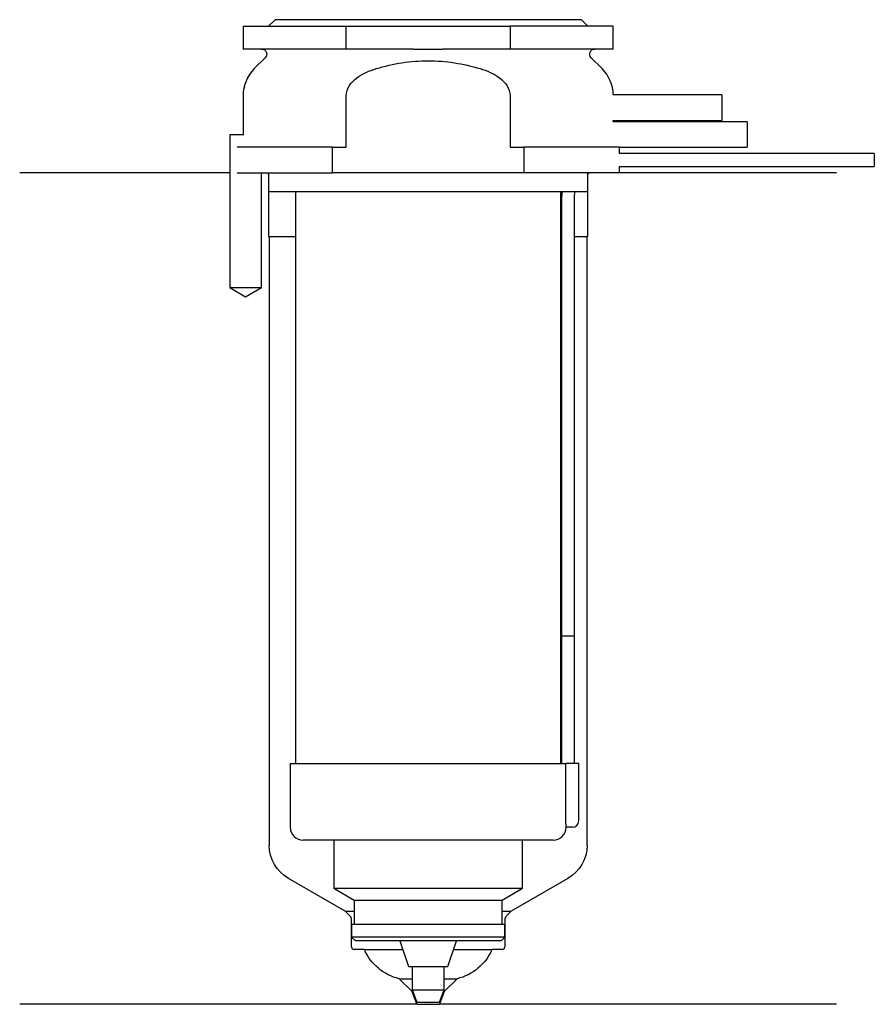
# Model space of a CAD drawing. Header units: inches. Extents: x 25.5 to 92.5, y 207.1 to 284.3.
import ezdxf

# ---------------------------------------------------------------- set-up
doc = ezdxf.new("R2010")
doc.units = ezdxf.units.IN
for name, color, linetype in [('201', 7, 'Continuous'), ('30', 7, 'Continuous'), ('32', 7, 'Continuous')]:
    doc.layers.add(name, color=color, linetype=linetype)

msp = doc.modelspace()

# ---------------------------------------------------------------- linework, layer by layer
at = {"layer": '201', "color": 113}
for p, q in [((41.976, 272.313), (25.526, 272.313)), ((41.976, 272.313), (41.976, 263.313)), ((44.476, 263.313), (44.476, 272.313)), ((44.926, 272.313), (45.026, 272.213)), ((45.026, 272.213), (45.026, 267.313)), ((70.026, 272.213), (70.126, 272.313)), ((70.026, 267.313), (70.026, 272.213)), ((89.526, 272.313), (72.526, 272.313)), ((45.026, 267.313), (45.076, 267.313)), ((45.076, 267.313), (45.076, 219.606)), ((45.076, 267.313), (47.126, 267.313)), ((67.925, 267.313), (67.975, 267.313)), ((68.975, 267.313), (69.976, 267.313)), ((69.976, 219.606), (69.976, 267.313)), ((69.976, 267.313), (70.026, 267.313)), ((41.976, 263.313), (43.226, 262.591)), ((43.226, 262.591), (44.476, 263.313)), ((51.021, 214.441), (46.576, 217.008)), ((68.476, 217.008), (64.031, 214.441)), ((51.021, 214.441), (51.721, 214.441)), ((51.403, 214.059), (51.021, 214.441)), ((51.521, 211.641), (51.521, 213.776)), ((63.33, 214.441), (64.031, 214.441)), ((63.531, 213.776), (63.531, 211.641)), ((64.031, 214.441), (63.648, 214.059)), ((52.526, 211.441), (51.721, 211.441)), ((52.526, 211.441), (55.524, 211.441)), ((59.527, 211.441), (62.526, 211.441)), ((63.331, 211.441), (62.526, 211.441)), ((56.262, 208.141), (55.262, 209.141)), ((55.262, 209.141), (56.276, 209.141)), ((58.775, 209.141), (59.789, 209.141)), ((59.789, 209.141), (58.789, 208.141)), ((56.626, 207.141), (56.262, 208.141)), ((56.262, 208.141), (56.324, 208.141)), ((58.789, 208.141), (58.426, 207.141)), ((58.727, 208.141), (58.789, 208.141)), ((56.626, 207.141), (25.526, 207.141)), ((56.626, 207.141), (58.426, 207.141)), ((89.526, 207.141), (58.426, 207.141))]:
    msp.add_line(p, q, dxfattribs=at)
at = {"layer": '201', "color": 113, "extrusion": (0, 0, -1)}
for centre, radius, start, end in [((-48.076, 219.606), 3, 300, 360), ((-66.976, 219.606), 3, 180, 240), ((-56.196, 213.031), 4, 283.51353, 336.58958), ((-58.855, 213.031), 4, 203.41042, 256.48647)]:
    msp.add_arc(centre, radius, start, end, dxfattribs=at)
at = {"layer": '201', "color": 113}
for centre, radius, start, end in [((51.121, 213.776), 0.4, 0, 45), ((63.931, 213.776), 0.4, 135, 180), ((51.721, 211.641), 0.2, 180, 270), ((63.331, 211.641), 0.2, -90, 0)]:
    msp.add_arc(centre, radius, start, end, dxfattribs=at)
at = {"layer": '30', "color": 113}
for p, q in [((45.526, 284.313), (45.026, 283.813)), ((69.526, 284.313), (45.526, 284.313)), ((70.026, 283.813), (69.526, 284.313)), ((43.026, 283.813), (43.026, 282.013)), ((43.026, 283.813), (51.103, 283.813)), ((51.103, 283.813), (63.948, 283.813)), ((51.103, 282.013), (51.103, 283.813)), ((72.026, 283.813), (63.948, 283.813)), ((63.948, 283.813), (63.948, 282.013)), ((72.026, 282.013), (72.026, 283.813)), ((51.103, 282.013), (43.026, 282.013)), ((56.384, 282.013), (51.103, 282.013)), ((63.948, 282.013), (58.667, 282.013)), ((72.026, 282.013), (63.948, 282.013)), ((44.758, 281.33), (43.904, 280.476)), ((71.147, 280.476), (70.293, 281.33)), ((43.026, 278.355), (43.026, 275.313)), ((51.103, 274.313), (51.103, 278.355)), ((63.948, 278.355), (63.948, 274.313)), ((72.026, 276.313), (72.026, 276.413)), ((41.976, 275.313), (43.079, 275.313)), ((41.976, 275.313), (41.976, 263.313)), ((50.042, 274.313), (42.563, 274.313)), ((50.042, 272.313), (50.042, 274.313)), ((50.042, 274.313), (51.103, 274.313)), ((63.948, 274.313), (65.009, 274.313)), ((72.526, 274.313), (65.009, 274.313)), ((65.009, 274.313), (65.009, 272.313)), ((72.526, 273.813), (72.526, 274.313)), ((92.476, 273.813), (72.526, 273.813)), ((92.476, 273.813), (92.476, 272.813)), ((72.526, 272.313), (72.526, 272.813)), ((72.526, 272.813), (92.476, 272.813)), ((42.563, 272.313), (50.042, 272.313)), ((44.476, 263.313), (44.476, 272.313)), ((45.026, 272.313), (45.026, 270.813)), ((65.009, 272.313), (50.042, 272.313)), ((72.526, 272.313), (65.009, 272.313)), ((70.026, 270.813), (70.026, 272.313)), ((70.026, 270.813), (45.026, 270.813)), ((47.126, 270.813), (47.126, 226.013)), ((67.926, 226.013), (67.926, 270.813)), ((67.976, 270.313), (67.976, 236.013)), ((68.976, 236.013), (68.976, 270.313)), ((41.976, 263.313), (44.476, 263.313)), ((67.976, 236.013), (68.976, 236.013)), ((67.976, 236.013), (67.976, 226.013)), ((67.976, 236.013), (68.976, 236.013)), ((68.976, 226.013), (68.976, 236.013)), ((46.726, 226.013), (68.294, 226.013)), ((46.726, 226.013), (46.726, 221.013)), ((68.294, 226.013), (68.294, 221.513)), ((69.326, 226.013), (68.294, 226.013)), ((69.326, 221.513), (69.326, 226.013)), ((68.826, 221.013), (68.321, 221.013)), ((67.326, 220.013), (47.726, 220.013)), ((50.126, 220.013), (50.126, 216.234)), ((64.926, 216.234), (64.926, 220.013)), ((50.126, 216.234), (64.926, 216.234)), ((50.126, 216.234), (51.721, 215.313)), ((63.331, 215.313), (64.926, 216.234)), ((51.721, 215.313), (51.721, 213.413)), ((51.721, 215.313), (63.331, 215.313)), ((63.331, 213.413), (63.331, 215.313)), ((51.521, 213.413), (51.521, 212.413)), ((51.521, 213.413), (63.531, 213.413)), ((63.531, 212.413), (63.531, 213.413)), ((51.521, 212.413), (51.821, 212.113)), ((63.531, 212.413), (51.521, 212.413)), ((63.231, 212.113), (63.531, 212.413)), ((63.231, 212.113), (51.821, 212.113)), ((55.295, 212.113), (55.976, 210.113)), ((59.076, 210.113), (59.756, 212.113)), ((55.976, 210.113), (59.076, 210.113)), ((56.276, 210.113), (56.276, 208.275)), ((58.776, 208.275), (58.776, 210.113)), ((56.276, 208.275), (56.626, 207.313)), ((56.276, 208.275), (58.776, 208.275)), ((58.426, 207.313), (58.776, 208.275)), ((56.626, 207.313), (58.426, 207.313))]:
    msp.add_line(p, q, dxfattribs=at)
at = {"layer": '30', "color": 113, "extrusion": (0, 0, -1)}
for centre, radius, start, end in [((-44.476, 281.613), 0.4, 90, 225), ((-70.576, 281.613), 0.4, -45, 90), ((-71.476, 270.313), 2.5, 0, 11.53827)]:
    msp.add_arc(centre, radius, start, end, dxfattribs=at)
at = {"layer": '30', "color": 113}
for centre, radius, start, end in [((46.026, 278.355), 3, 135, 180), ((69.026, 278.355), 3, 1.11445, 45), ((71.476, 270.313), 3.5, 171.78609, 180), ((68.826, 221.513), 0.5, -90, 0), ((47.726, 221.013), 1, 180, 270), ((67.326, 221.013), 1, -90, 0)]:
    msp.add_arc(centre, radius, start, end, dxfattribs=at)
for points, knots in [([(56.384, 282.013), (56.576, 282.013), (56.767, 282.012), (57.055, 282.011), (57.15, 282.01), (57.294, 282.01), (57.342, 282.01), (57.438, 282.01), (57.486, 282.01), (57.911, 282.01), (58.289, 282.013), (58.667, 282.013)], [0, 0, 0, 0, 0.25, 0.25, 0.375, 0.375, 0.4375, 0.4375, 0.5, 0.5, 1, 1, 1, 1]), ([(53.459, 280.476), (54.778, 280.87), (56.148, 281.098), (58.908, 281.097), (60.276, 280.869), (61.592, 280.476)], [0, 0, 0, 0, 0.5, 0.5, 1, 1, 1, 1]), ([(51.103, 278.355), (51.103, 278.921), (51.487, 279.426), (52.39, 280.097), (52.92, 280.315), (53.459, 280.476)], [0, 0, 0, 0, 0.5, 0.5, 1, 1, 1, 1]), ([(61.592, 280.476), (62.13, 280.315), (62.66, 280.099), (63.571, 279.42), (63.948, 278.919), (63.948, 278.355)], [0, 0, 0, 0, 0.5, 0.5, 1, 1, 1, 1]), ([(68.294, 221.513), (68.294, 221.458), (68.294, 221.401), (68.297, 221.297), (68.299, 221.247), (68.304, 221.16), (68.306, 221.122), (68.312, 221.063), (68.314, 221.041), (68.316, 221.028), (68.318, 221.018), (68.32, 221.013)], [0, 0, 0, 0, 0.208474, 0.208474, 0.417184, 0.417184, 0.626081, 0.626081, 0.836339, 0.836339, 1, 1, 1, 1])]:
    msp.add_open_spline(points, degree=3, knots=knots, dxfattribs=at)
at = {"layer": '32', "color": 113}
for p, q in [((80.526, 278.413), (72.025, 278.413)), ((80.526, 278.413), (80.526, 276.413)), ((72.025, 276.413), (80.526, 276.413)), ((82.526, 276.313), (72.025, 276.313)), ((82.526, 276.313), (82.526, 274.313)), ((72.525, 274.313), (82.526, 274.313))]:
    msp.add_line(p, q, dxfattribs=at)

doc.saveas('drawing.dxf')
